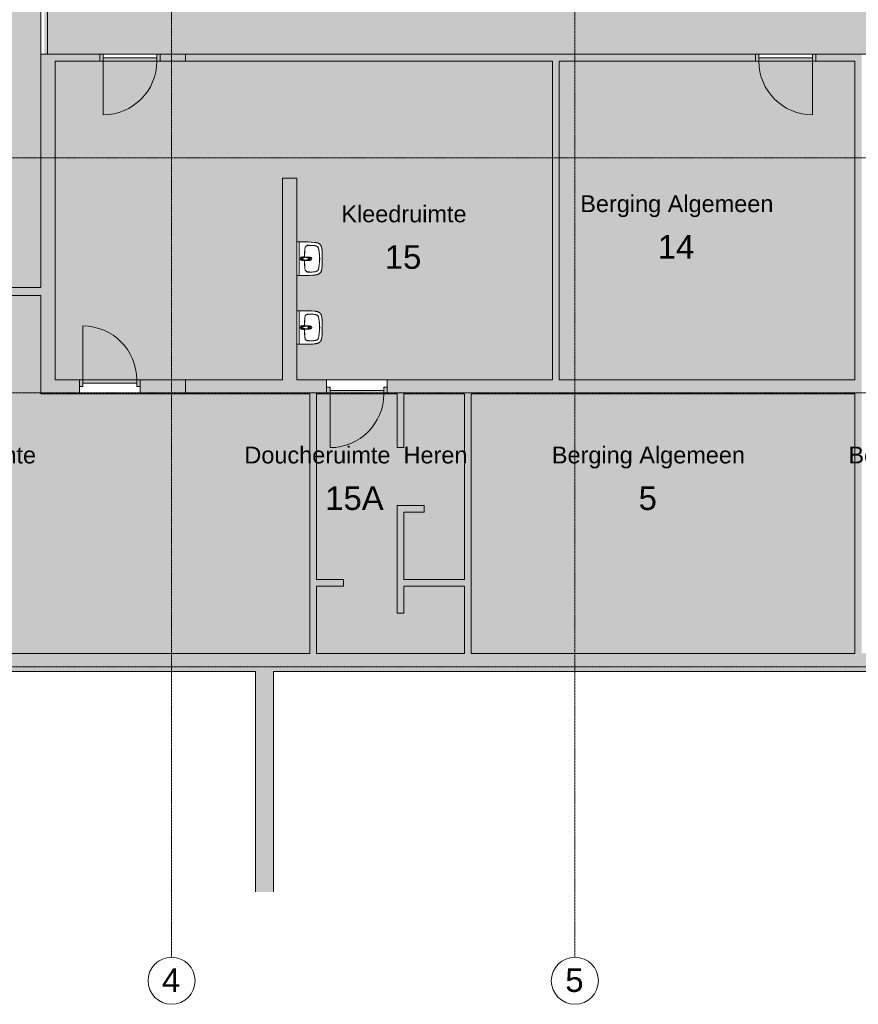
# Model space of a CAD drawing. Header units: millimetres. Extents: x 1158 to 166195, y -7952 to 113498.
# Tile 3 of 50: x 56688 to 69164, y 39042 to 53686. Entities that reach past the tile are written whole.
import ezdxf

# ---------------------------------------------------------------- set-up
doc = ezdxf.new("R2010")
doc.units = ezdxf.units.MM
doc.linetypes.add('ARC Grid Line', pattern=[22.225, 12.7, -3.175, 3.175, -3.175])
for name, color, linetype, lineweight in [('A--A2__Ruwbouw', 8, 'Continuous', 9), ('A--AR9__AlgVoorz', 1, 'Continuous', 9), ('A--L$01A__Algemeen', 7, 'Continuous', 9), ('A--L$07A__Stramien', 1, 'Continuous', 13), ('A--L21__Buitenwanden', 3, 'Continuous', 9), ('A--L22__Binnenwanden', 2, 'Continuous', 9), ('A--L3__Afbouw', 2, 'Continuous', 9), ('A--L74__VasteSanitaireVoorz', 1, 'Continuous', 9), ('A--LD30__DetailPenMiddel', 3, 'Continuous', 9), ('A--LR9__AlgVoorz', 7, 'Continuous', 9), ('A--T$07A__Stramien', 1, 'Continuous', 13), ('A--TR9__AlgVoorz', 1, 'Continuous', 13)]:
    doc.layers.add(name, color=color, linetype=linetype, lineweight=lineweight)
doc.styles.add('Arial', font='arial.ttf', dxfattribs={"height": 350})
doc.styles.add('Arial_1', font='arial.ttf', dxfattribs={"height": 250})

# ---------------------------------------------------------------- blocks, each defined once
blk = doc.blocks.new('32_DO_WB_vo deur enkel2 - vo 2-2241147-DO-Begane grond - Nieuwe situatie muren 7')
at = {"layer": 'A--L3__Afbouw'}
h = blk.add_hatch(color=9, dxfattribs=at)
h.paths.add_polyline_path([(-330, 50), (-330, -50), (-280, -50), (-280, 50)])
h.paths.add_polyline_path([(520, 50), (520, -50), (570, -50), (570, 50)])
blk.add_hatch(color=9, dxfattribs=at).paths.add_polyline_path([(-96, 50), (-280, 50), (-280, 0), (520, 0), (520, 50)])
at = {"layer": 'A--L$01A__Algemeen'}
blk.add_line((520, 50), (520, 850), dxfattribs=at)
blk.add_arc((520, 50), 800, 90, 180, dxfattribs=at)
at = {"layer": 'A--L3__Afbouw'}
for p, q in [((-280, 50), (-330, 50)), ((-330, 50), (-330, -50)), ((520, 50), (-280, 50)), ((-280, 50), (-280, 0)), ((-280, -50), (-280, 50)), ((520, 0), (520, 50)), ((570, 50), (520, 50)), ((520, 50), (520, -50)), ((570, -50), (570, 50)), ((-330, -50), (-280, -50)), ((-280, 0), (520, 0)), ((520, -50), (570, -50))]:
    blk.add_line(p, q, dxfattribs=at)
blk = doc.blocks.new('32_DO_WB_vo deur enkel1 - vo 2-2338839-DO-Begane grond - Nieuwe situatie muren 7')
at = {"layer": 'A--L3__Afbouw'}
h = blk.add_hatch(color=9, dxfattribs=at)
h.paths.add_polyline_path([(-330, -5), (-330, -105), (-280, -105), (-280, -5)])
h.paths.add_polyline_path([(520, -5), (520, -105), (570, -105), (570, -5)])
blk.add_hatch(color=9, dxfattribs=at).paths.add_polyline_path([(520, -55), (-280, -55), (-280, -105), (520, -105)])
at = {"layer": 'A--L$01A__Algemeen'}
blk.add_line((520, -105), (520, -905), dxfattribs=at)
blk.add_arc((520, -105), 800, 180, 270, dxfattribs=at)
at = {"layer": 'A--L3__Afbouw'}
for p, q in [((-330, -105), (-330, -5)), ((-330, -5), (-280, -5)), ((-280, -105), (-330, -105)), ((-280, -5), (-280, -105)), ((-280, -55), (520, -55)), ((-280, -105), (-280, -55)), ((520, -105), (-280, -105)), ((520, -105), (520, -5)), ((520, -5), (570, -5)), ((520, -55), (520, -105)), ((570, -105), (520, -105)), ((570, -5), (570, -105))]:
    blk.add_line(p, q, dxfattribs=at)
blk = doc.blocks.new('74_PF_wastafel 50x38_sphinx300_un - 74_PF_wastafel 50x38_sphinx300_un-V16-DO-Begane grond - Nieuwe situatie muren 7')
at = {"layer": 'A--L74__VasteSanitaireVoorz'}
for p, q in [((243, 0), (247, 0)), ((247, 0), (250, 0)), ((-250, 0), (-250, -37)), ((-242, 0), (-250, 0)), ((-250, 0), (-247, 0)), ((-250, -37), (-250, -129)), ((-250, -37), (-241, -37)), ((-250, -37), (-242, -37)), ((-247, 0), (-243, 0)), ((242, 0), (-242, 0)), ((-242, -37), (242, -37)), ((-124, -117), (-21, -116)), ((22, -115), (124, -117)), ((250, 0), (242, 0)), ((242, -37), (250, -37)), ((250, -37), (250, 0)), ((250, -129), (250, -37))]:
    blk.add_line(p, q, dxfattribs=at)
at = {"layer": 'A--L74__VasteSanitaireVoorz', "lineweight": 25}
for p, q in [((-21, -100), (-24, -78)), ((-23, -99), (-23, -107)), ((-23, -99), (-22, -106)), ((-20, -99), (-23, -99)), ((-22, -115), (-16, -173)), ((-21, -113), (-21, -100)), ((-21, -101), (-21, -113)), ((-20, -126), (-20, -184)), ((16, -173), (22, -115)), ((23, -99), (20, -99)), ((20, -184), (20, -127)), ((24, -78), (21, -100)), ((21, -100), (21, -115)), ((21, -115), (21, -101)), ((23, -107), (23, -99)), ((-15, -173), (0, -173)), ((-15, -173), (15, -173)), ((0, -173), (15, -173))]:
    blk.add_line(p, q, dxfattribs=at)
at = {"layer": 'A--L74__VasteSanitaireVoorz', "flags": 128}
for points in [[(-250, -129), (-249, -183), (-246, -236), (-243, -269)], [(-193, -153), (-193, -152), (-192, -150), (-192, -149), (-191, -147), (-191, -146), (-190, -144), (-189, -143), (-189, -141), (-188, -140), (-187, -139), (-186, -137), (-185, -136), (-184, -135), (-183, -134), (-182, -132), (-181, -131), (-180, -130), (-178, -129), (-177, -128)], [(-167, -124), (-160, -122), (-152, -120), (-145, -119), (-137, -118), (-130, -117), (-124, -117)], [(124, -117), (132, -118), (139, -118), (147, -119), (154, -121), (162, -122), (167, -124)], [(177, -128), (178, -129), (180, -130), (181, -131), (182, -133), (183, -134), (184, -135), (185, -136), (186, -137), (187, -139), (188, -140), (189, -141), (189, -143), (190, -144), (191, -146), (191, -147), (192, -149), (192, -150), (193, -152), (193, -153)], [(250, -37), (250, -37), (249, -37), (247, -37), (245, -37), (243, -37), (241, -37)], [(243, -269), (247, -216), (250, -162), (250, -129)], [(-243, -269), (-242, -276), (-241, -283), (-239, -290), (-238, -296), (-236, -303), (-233, -309), (-231, -316), (-228, -322), (-226, -328)], [(-197, -242), (-198, -221), (-198, -200), (-197, -187)], [(-197, -187), (-196, -177), (-195, -168), (-194, -158), (-193, -153)], [(-191, -282), (-193, -273), (-195, -264), (-196, -255), (-197, -245), (-197, -242)], [(-157, -321), (-159, -320), (-161, -319), (-163, -318), (-165, -317), (-167, -316), (-169, -315), (-170, -314), (-172, -313), (-174, -311), (-175, -310), (-177, -308), (-178, -307), (-180, -305), (-181, -304), (-182, -302), (-184, -300), (-185, -299), (-186, -297), (-187, -295), (-188, -293), (-189, -291), (-189, -289), (-190, -287), (-191, -285), (-191, -283), (-191, -282)], [(191, -282), (191, -285), (190, -287), (190, -289), (189, -291), (188, -292), (187, -294), (186, -296), (185, -298), (184, -300), (183, -302), (182, -303), (180, -305), (179, -306), (177, -308), (176, -309), (174, -311), (173, -312), (171, -313), (169, -315), (167, -316), (166, -317), (164, -318), (162, -319), (160, -320), (158, -320), (157, -321)], [(197, -242), (196, -251), (195, -261), (194, -270), (192, -279), (191, -282)], [(193, -153), (195, -163), (196, -173), (197, -182), (197, -187)], [(197, -187), (198, -208), (198, -229), (197, -242)], [(226, -328), (229, -322), (231, -315), (234, -309), (236, -302), (238, -296), (239, -289), (241, -282), (242, -275), (243, -269)], [(-226, -328), (-224, -330), (-223, -333), (-221, -335), (-220, -337), (-218, -339), (-217, -342), (-215, -344), (-213, -346), (-211, -348), (-209, -349), (-207, -351)], [(-207, -351), (-204, -353), (-201, -355), (-199, -357), (-196, -359), (-193, -360), (-190, -362), (-186, -363), (-183, -364), (-180, -365), (-177, -366), (-174, -367), (-172, -368)], [(-172, -368), (-155, -371), (-137, -374), (-119, -376), (-101, -377), (-90, -378)], [(-107, -331), (-115, -330), (-124, -329), (-132, -328), (-140, -326), (-148, -323), (-156, -321), (-157, -321)], [(107, -331), (58, -335), (9, -336), (-40, -335), (-89, -333), (-107, -331)], [(-90, -378), (33, -379), (90, -378)], [(90, -378), (108, -377), (126, -375), (143, -373), (161, -370), (172, -368)], [(157, -321), (149, -323), (141, -325), (133, -327), (124, -329), (116, -330), (108, -331), (107, -331)], [(172, -368), (175, -367), (179, -366), (182, -365), (185, -364), (188, -362), (191, -361), (194, -359), (197, -358), (200, -356), (203, -354), (206, -352), (207, -351)], [(207, -351), (209, -349), (211, -347), (213, -346), (215, -344), (217, -341), (218, -339), (220, -337), (222, -335), (223, -332), (224, -330), (226, -328)]]:
    blk.add_lwpolyline(points, dxfattribs=at)
at = {"layer": 'A--L74__VasteSanitaireVoorz', "lineweight": 25, "flags": 128}
for points in [[(-22, -115), (-19, -144), (-15, -173)], [(-20, -104), (-19, -105), (-19, -105), (-19, -106)], [(15, -173), (19, -144), (22, -115)], [(17, -113), (22, -106), (23, -99)], [(18, -108), (18, -107), (18, -106), (19, -106), (19, -105), (19, -104), (20, -104)], [(-16, -173), (-16, -174), (-15, -175), (-15, -175), (-15, -176), (-15, -177), (-15, -177), (-15, -178), (-15, -178), (-15, -179), (-14, -179), (-14, -180), (-14, -181), (-13, -181), (-13, -182), (-13, -182), (-12, -183), (-12, -183), (-12, -184), (-11, -184), (-11, -185), (-10, -185), (-10, -185), (-9, -186), (-9, -186), (-8, -187), (-8, -187), (-7, -187), (-7, -187), (-6, -188), (-6, -188), (-5, -188), (-4, -188), (-4, -188), (-3, -189), (-3, -189), (-2, -189), (-1, -189), (-1, -189), (0, -189), (0, -189), (1, -189), (2, -189), (2, -189), (3, -189), (4, -189), (4, -188), (5, -188), (5, -188), (6, -188), (6, -188), (7, -187), (8, -187), (8, -187), (9, -186), (9, -186), (10, -186), (10, -185), (11, -185), (11, -184), (11, -184), (12, -183), (12, -183), (13, -182), (13, -182), (13, -181), (14, -181), (14, -180), (14, -180), (14, -179), (15, -179), (15, -178), (15, -177), (15, -177), (15, -176), (15, -176), (15, -175), (16, -174), (16, -174), (16, -173)]]:
    blk.add_lwpolyline(points, dxfattribs=at)
at = {"layer": 'A--L74__VasteSanitaireVoorz'}
for centre, radius, start, end in [((-154, -161), 39.8, 125.6177, 169.0021), ((-159, -154), 31.2, 105.2254, 125.6177), ((-118, -306), 189, 92.0128, 105.2254), ((0, -3650), 3535, 90.3412, 92.0128), ((0, -75), 17.5, 0, 180), ((0, -75), 17.5, 180, 240), ((0, -75), 17.5, 75, 105), ((0, -75), 17.5, 285, 0), ((0, -75), 17.5, 285, 300), ((0, -3650), 3535, 87.9872, 89.6485), ((118, -306), 189, 74.7746, 87.9872), ((159, -154), 31.2, 54.3823, 74.7746), ((154, -161), 39.8, 10.9979, 54.3823), ((1091, -129), 1291, 180.891, 183), ((327, -215), 525, 176.9979, 183.0021), ((47, -200), 245, 169.0021, 176.9979), ((37, -230), 234, 183.0021, 192.9979), ((-140, -271), 52.8, 192.9979, 251.0021), ((-71, -251), 123, 198.2459, 206.4169), ((0, -200), 23, 150, 180), ((0, -200), 23, 180, 0), ((0, -200), 23, 360, 30), ((140, -271), 52.8, 288.9979, 347.0021), ((71, -251), 123, 333.5831, 341.7541), ((-37, -230), 234, 347.0021, 356.9979), ((-47, -200), 245, 3.0021, 10.9979), ((-327, -215), 525, 356.9979, 3.0021), ((-1091, -129), 1291, 357, 359.109), ((-164, -297), 18.9, 206.4169, 231.4261), ((-88, -121), 211, 251.0021, 264.9979), ((0, 889), 1225, 264.9979, 275.0021), ((0, 2695), 3038, 269.7219, 270.2781), ((88, -121), 211, 275.0021, 288.9979), ((164, -297), 18.9, 308.5739, 333.5831)]:
    blk.add_arc(centre, radius, start, end, dxfattribs=at)
at = {"layer": 'A--L74__VasteSanitaireVoorz', "lineweight": 25}
for start, end in [(0, 180), (180, 243.6372), (288, 0)]:
    blk.add_arc((0, -75), 24, start, end, dxfattribs=at)
for centre, major_axis, ratio, start_param, end_param in [((0, -98), (20.5, 0), 0.967332, 1.570796, 3.665191), ((0, -100), (20.1, 0), 0.870402, 1.570796, 3.08442), ((0, -99), (20, 0), 0.97026, 3.144451, 3.592433), ((0, -98), (20.5, 0), 0.967332, 5.759587, 7.853982), ((0, -100), (20.1, 0), 0.870402, 0.057173, 1.570796), ((0, -99), (20, 0), 0.97026, 5.832345, 6.280327), ((0, -184), (19.7, 0), 0.967332, 3.141593, 6.283185), ((0, -187), (11.5, 0), 0.973197, 4.45059, 4.974188)]:
    blk.add_ellipse(centre, major_axis=major_axis, ratio=ratio, start_param=start_param, end_param=end_param, dxfattribs=at)
for points, knots in [([(23, -99), (23, -96), (22, -91), (19, -87), (17, -85), (15, -83), (13, -82), (10, -80), (6, -79), (2, -79), (-2, -79), (-4, -79), (-8, -80), (-12, -81), (-15, -83), (-18, -86), (-20, -88), (-22, -92), (-23, -95), (-23, -97), (-23, -99)], [-1, -1, -1, -1, -0.861111, -0.791667, -0.756944, -0.722222, -0.6875, -0.652778, -0.583333, -0.513889, -0.479167, -0.444444, -0.388889, -0.333333, -0.277778, -0.222222, -0.166667, -0.111111, -0.055556, 0, 0, 0, 0]), ([(-23, -107), (-23, -104), (-22, -99), (-19, -94), (-17, -92), (-15, -90), (-13, -88), (-10, -87), (-6, -85), (-2, -85), (2, -85), (4, -85), (8, -86), (12, -88), (15, -90), (18, -93), (20, -96), (22, -100), (23, -103), (23, -106), (23, -107)], [-1, -1, -1, -1, -0.861111, -0.791667, -0.756944, -0.722222, -0.6875, -0.652778, -0.583333, -0.513889, -0.479167, -0.444444, -0.388889, -0.333333, -0.277778, -0.222222, -0.166667, -0.111111, -0.055556, 0, 0, 0, 0]), ([(-21, -97), (-21, -94), (-20, -90), (-17, -86), (-15, -83), (-13, -82), (-12, -81), (-9, -79), (-5, -78), (-2, -77), (1, -77), (4, -78), (7, -79), (10, -80), (14, -82), (16, -84), (18, -87), (20, -90), (21, -94), (21, -96), (21, -97)], [-1, -1, -1, -1, -0.861111, -0.791667, -0.756944, -0.722222, -0.6875, -0.652778, -0.583333, -0.513889, -0.479167, -0.444444, -0.388889, -0.333333, -0.277778, -0.222222, -0.166667, -0.111111, -0.055556, 0, 0, 0, 0]), ([(-19, -103), (-19, -103), (-19, -103), (-19, -102), (-20, -102), (-20, -101), (-20, -101), (-21, -100), (-21, -100), (-21, -99)], [0.7142857, 0.7142857, 0.7142857, 0.7142857, 0.75, 0.7857143, 0.8214286, 0.8571429, 0.8928571, 0.9285714, 1, 1, 1, 1]), ([(21, -99), (21, -100), (21, -100), (20, -101), (20, -101), (20, -102), (19, -102), (19, -103), (19, -103), (18, -103), (18, -104), (17, -105), (17, -105), (16, -106)], [0, 0, 0, 0, 0.0714286, 0.1071429, 0.1428571, 0.1785714, 0.2142857, 0.25, 0.2678571, 0.2857143, 0.3214286, 0.3571429, 0.4285714, 0.4285714, 0.4285714, 0.4285714]), ([(15, -173), (15, -176), (15, -179), (13, -182), (11, -184), (10, -185), (9, -186), (7, -187), (4, -188), (1, -189), (-2, -189), (-5, -188), (-8, -187), (-10, -185), (-12, -183), (-13, -181), (-14, -179), (-15, -176), (-15, -174), (-15, -173)], [-1, -1, -1, -1, -0.861111, -0.791667, -0.756944, -0.722222, -0.6875, -0.652778, -0.583333, -0.513889, -0.444444, -0.388889, -0.333333, -0.277778, -0.222222, -0.166667, -0.111111, -0.055556, 0, 0, 0, 0])]:
    blk.add_open_spline(points, degree=3, knots=knots, dxfattribs=at)
for points in [[(-22, -115), (-22, -114), (-23, -111), (-23, -109), (-23, -107)], [(-21, -101), (-21, -101), (-21, -99), (-21, -98), (-21, -97)], [(-21, -99), (-21, -99), (-21, -99), (-21, -100), (-21, -101)], [(21, -97), (21, -98), (21, -99), (21, -101), (21, -101)], [(21, -101), (21, -100), (21, -99), (21, -99), (21, -99)], [(23, -107), (23, -109), (23, -111), (22, -114), (22, -115)]]:
    blk.add_open_spline(points, degree=3, dxfattribs=at)
at = {"layer": 'A--L74__VasteSanitaireVoorz'}
for points in [[(76, -116), (76, -116), (76, -116), (74, -116), (71, -116), (67, -116), (63, -116), (59, -116), (56, -115), (54, -115), (54, -115), (54, -115)], [(54, -115), (54, -115), (54, -115), (56, -115), (59, -116), (63, -116), (67, -116), (71, -116), (74, -116), (76, -116), (76, -116), (76, -116)]]:
    blk.add_open_spline(points, degree=3, dxfattribs=at)
blk = doc.blocks.new('74_PF_wastafel 50x38_sphinx300_un - 74_PF_wastafel 50x38_sphinx300_un-V38-DO-Begane grond - Nieuwe situatie muren 7')
at = {"layer": 'A--L74__VasteSanitaireVoorz'}
for p, q in [((243, 0), (247, 0)), ((247, 0), (250, 0)), ((-250, 0), (-250, -37)), ((-242, 0), (-250, 0)), ((-250, 0), (-247, 0)), ((-250, -37), (-250, -129)), ((-250, -37), (-241, -37)), ((-250, -37), (-242, -37)), ((-247, 0), (-243, 0)), ((242, 0), (-242, 0)), ((-242, -37), (242, -37)), ((-124, -117), (-21, -116)), ((22, -115), (124, -117)), ((250, 0), (242, 0)), ((242, -37), (250, -37)), ((250, -37), (250, 0)), ((250, -129), (250, -37))]:
    blk.add_line(p, q, dxfattribs=at)
at = {"layer": 'A--L74__VasteSanitaireVoorz', "lineweight": 25}
for p, q in [((-21, -100), (-24, -78)), ((-23, -99), (-23, -107)), ((-23, -99), (-22, -106)), ((-20, -99), (-23, -99)), ((-22, -115), (-16, -173)), ((-21, -113), (-21, -100)), ((-21, -101), (-21, -113)), ((-20, -126), (-20, -184)), ((16, -173), (22, -115)), ((23, -99), (20, -99)), ((20, -184), (20, -127)), ((24, -78), (21, -100)), ((21, -100), (21, -115)), ((21, -115), (21, -101)), ((23, -107), (23, -99)), ((-15, -173), (0, -173)), ((-15, -173), (15, -173)), ((0, -173), (15, -173))]:
    blk.add_line(p, q, dxfattribs=at)
at = {"layer": 'A--L74__VasteSanitaireVoorz', "flags": 128}
for points in [[(-250, -129), (-249, -183), (-246, -236), (-243, -269)], [(-193, -153), (-193, -152), (-192, -150), (-192, -149), (-191, -147), (-191, -146), (-190, -144), (-189, -143), (-189, -141), (-188, -140), (-187, -139), (-186, -137), (-185, -136), (-184, -135), (-183, -134), (-182, -132), (-181, -131), (-180, -130), (-178, -129), (-177, -128)], [(-167, -124), (-160, -122), (-152, -120), (-145, -119), (-137, -118), (-130, -117), (-124, -117)], [(124, -117), (132, -118), (139, -118), (147, -119), (154, -121), (162, -122), (167, -124)], [(177, -128), (178, -129), (180, -130), (181, -131), (182, -133), (183, -134), (184, -135), (185, -136), (186, -137), (187, -139), (188, -140), (189, -141), (189, -143), (190, -144), (191, -146), (191, -147), (192, -149), (192, -150), (193, -152), (193, -153)], [(250, -37), (250, -37), (249, -37), (247, -37), (245, -37), (243, -37), (241, -37)], [(243, -269), (247, -216), (250, -162), (250, -129)], [(-243, -269), (-242, -276), (-241, -283), (-239, -290), (-238, -296), (-236, -303), (-233, -309), (-231, -316), (-228, -322), (-226, -328)], [(-197, -242), (-198, -221), (-198, -200), (-197, -187)], [(-197, -187), (-196, -177), (-195, -168), (-194, -158), (-193, -153)], [(-191, -282), (-193, -273), (-195, -264), (-196, -255), (-197, -245), (-197, -242)], [(-157, -321), (-159, -320), (-161, -319), (-163, -318), (-165, -317), (-167, -316), (-169, -315), (-170, -314), (-172, -313), (-174, -311), (-175, -310), (-177, -308), (-178, -307), (-180, -305), (-181, -304), (-182, -302), (-184, -300), (-185, -299), (-186, -297), (-187, -295), (-188, -293), (-189, -291), (-189, -289), (-190, -287), (-191, -285), (-191, -283), (-191, -282)], [(191, -282), (191, -285), (190, -287), (190, -289), (189, -291), (188, -292), (187, -294), (186, -296), (185, -298), (184, -300), (183, -302), (182, -303), (180, -305), (179, -306), (177, -308), (176, -309), (174, -311), (173, -312), (171, -313), (169, -315), (167, -316), (166, -317), (164, -318), (162, -319), (160, -320), (158, -320), (157, -321)], [(197, -242), (196, -251), (195, -261), (194, -270), (192, -279), (191, -282)], [(193, -153), (195, -163), (196, -173), (197, -182), (197, -187)], [(197, -187), (198, -208), (198, -229), (197, -242)], [(226, -328), (229, -322), (231, -315), (234, -309), (236, -302), (238, -296), (239, -289), (241, -282), (242, -275), (243, -269)], [(-226, -328), (-224, -330), (-223, -333), (-221, -335), (-220, -337), (-218, -339), (-217, -342), (-215, -344), (-213, -346), (-211, -348), (-209, -349), (-207, -351)], [(-207, -351), (-204, -353), (-201, -355), (-199, -357), (-196, -359), (-193, -360), (-190, -362), (-186, -363), (-183, -364), (-180, -365), (-177, -366), (-174, -367), (-172, -368)], [(-172, -368), (-155, -371), (-137, -374), (-119, -376), (-101, -377), (-90, -378)], [(-107, -331), (-115, -330), (-124, -329), (-132, -328), (-140, -326), (-148, -323), (-156, -321), (-157, -321)], [(107, -331), (58, -335), (9, -336), (-40, -335), (-89, -333), (-107, -331)], [(-90, -378), (33, -379), (90, -378)], [(90, -378), (108, -377), (126, -375), (143, -373), (161, -370), (172, -368)], [(157, -321), (149, -323), (141, -325), (133, -327), (124, -329), (116, -330), (108, -331), (107, -331)], [(172, -368), (175, -367), (179, -366), (182, -365), (185, -364), (188, -362), (191, -361), (194, -359), (197, -358), (200, -356), (203, -354), (206, -352), (207, -351)], [(207, -351), (209, -349), (211, -347), (213, -346), (215, -344), (217, -341), (218, -339), (220, -337), (222, -335), (223, -332), (224, -330), (226, -328)]]:
    blk.add_lwpolyline(points, dxfattribs=at)
at = {"layer": 'A--L74__VasteSanitaireVoorz', "lineweight": 25, "flags": 128}
for points in [[(-22, -115), (-19, -144), (-15, -173)], [(-20, -104), (-19, -105), (-19, -105), (-19, -106)], [(15, -173), (19, -144), (22, -115)], [(17, -113), (22, -106), (23, -99)], [(18, -108), (18, -107), (18, -106), (19, -106), (19, -105), (19, -104), (20, -104)], [(-16, -173), (-16, -174), (-15, -175), (-15, -175), (-15, -176), (-15, -177), (-15, -177), (-15, -178), (-15, -178), (-15, -179), (-14, -179), (-14, -180), (-14, -181), (-13, -181), (-13, -182), (-13, -182), (-12, -183), (-12, -183), (-12, -184), (-11, -184), (-11, -185), (-10, -185), (-10, -185), (-9, -186), (-9, -186), (-8, -187), (-8, -187), (-7, -187), (-7, -187), (-6, -188), (-6, -188), (-5, -188), (-4, -188), (-4, -188), (-3, -189), (-3, -189), (-2, -189), (-1, -189), (-1, -189), (0, -189), (0, -189), (1, -189), (2, -189), (2, -189), (3, -189), (4, -189), (4, -188), (5, -188), (5, -188), (6, -188), (6, -188), (7, -187), (8, -187), (8, -187), (9, -186), (9, -186), (10, -186), (10, -185), (11, -185), (11, -184), (11, -184), (12, -183), (12, -183), (13, -182), (13, -182), (13, -181), (14, -181), (14, -180), (14, -180), (14, -179), (15, -179), (15, -178), (15, -177), (15, -177), (15, -176), (15, -176), (15, -175), (16, -174), (16, -174), (16, -173)]]:
    blk.add_lwpolyline(points, dxfattribs=at)
at = {"layer": 'A--L74__VasteSanitaireVoorz'}
for centre, radius, start, end in [((-154, -161), 39.8, 125.6177, 169.0021), ((-159, -154), 31.2, 105.2254, 125.6177), ((-118, -306), 189, 92.0128, 105.2254), ((0, -3650), 3535, 90.3412, 92.0128), ((0, -75), 17.5, 0, 180), ((0, -75), 17.5, 180, 240), ((0, -75), 17.5, 75, 105), ((0, -75), 17.5, 285, 0), ((0, -75), 17.5, 285, 300), ((0, -3650), 3535, 87.9872, 89.6485), ((118, -306), 189, 74.7746, 87.9872), ((159, -154), 31.2, 54.3823, 74.7746), ((154, -161), 39.8, 10.9979, 54.3823), ((1091, -129), 1291, 180.891, 183), ((327, -215), 525, 176.9979, 183.0021), ((47, -200), 245, 169.0021, 176.9979), ((37, -230), 234, 183.0021, 192.9979), ((-140, -271), 52.8, 192.9979, 251.0021), ((-71, -251), 123, 198.2459, 206.4169), ((0, -200), 23, 150, 180), ((0, -200), 23, 180, 0), ((0, -200), 23, 360, 30), ((140, -271), 52.8, 288.9979, 347.0021), ((71, -251), 123, 333.5831, 341.7541), ((-37, -230), 234, 347.0021, 356.9979), ((-47, -200), 245, 3.0021, 10.9979), ((-327, -215), 525, 356.9979, 3.0021), ((-1091, -129), 1291, 357, 359.109), ((-164, -297), 18.9, 206.4169, 231.4261), ((-88, -121), 211, 251.0021, 264.9979), ((0, 889), 1225, 264.9979, 275.0021), ((0, 2695), 3038, 269.7219, 270.2781), ((88, -121), 211, 275.0021, 288.9979), ((164, -297), 18.9, 308.5739, 333.5831)]:
    blk.add_arc(centre, radius, start, end, dxfattribs=at)
at = {"layer": 'A--L74__VasteSanitaireVoorz', "lineweight": 25}
for start, end in [(0, 180), (180, 243.6372), (288, 0)]:
    blk.add_arc((0, -75), 24, start, end, dxfattribs=at)
for centre, major_axis, ratio, start_param, end_param in [((0, -98), (20.5, 0), 0.967332, 1.570796, 3.665191), ((0, -100), (20.1, 0), 0.870402, 1.570796, 3.08442), ((0, -99), (20, 0), 0.97026, 3.144451, 3.592433), ((0, -98), (20.5, 0), 0.967332, 5.759587, 7.853982), ((0, -100), (20.1, 0), 0.870402, 0.057173, 1.570796), ((0, -99), (20, 0), 0.97026, 5.832345, 6.280327), ((0, -184), (19.7, 0), 0.967332, 3.141593, 6.283185), ((0, -187), (11.5, 0), 0.973197, 4.45059, 4.974188)]:
    blk.add_ellipse(centre, major_axis=major_axis, ratio=ratio, start_param=start_param, end_param=end_param, dxfattribs=at)
for points, knots in [([(23, -99), (23, -96), (22, -91), (19, -87), (17, -85), (15, -83), (13, -82), (10, -80), (6, -79), (2, -79), (-2, -79), (-4, -79), (-8, -80), (-12, -81), (-15, -83), (-18, -86), (-20, -88), (-22, -92), (-23, -95), (-23, -97), (-23, -99)], [-1, -1, -1, -1, -0.861111, -0.791667, -0.756944, -0.722222, -0.6875, -0.652778, -0.583333, -0.513889, -0.479167, -0.444444, -0.388889, -0.333333, -0.277778, -0.222222, -0.166667, -0.111111, -0.055556, 0, 0, 0, 0]), ([(-23, -107), (-23, -104), (-22, -99), (-19, -94), (-17, -92), (-15, -90), (-13, -88), (-10, -87), (-6, -85), (-2, -85), (2, -85), (4, -85), (8, -86), (12, -88), (15, -90), (18, -93), (20, -96), (22, -100), (23, -103), (23, -106), (23, -107)], [-1, -1, -1, -1, -0.861111, -0.791667, -0.756944, -0.722222, -0.6875, -0.652778, -0.583333, -0.513889, -0.479167, -0.444444, -0.388889, -0.333333, -0.277778, -0.222222, -0.166667, -0.111111, -0.055556, 0, 0, 0, 0]), ([(-21, -97), (-21, -94), (-20, -90), (-17, -86), (-15, -83), (-13, -82), (-12, -81), (-9, -79), (-5, -78), (-2, -77), (1, -77), (4, -78), (7, -79), (10, -80), (14, -82), (16, -84), (18, -87), (20, -90), (21, -94), (21, -96), (21, -97)], [-1, -1, -1, -1, -0.861111, -0.791667, -0.756944, -0.722222, -0.6875, -0.652778, -0.583333, -0.513889, -0.479167, -0.444444, -0.388889, -0.333333, -0.277778, -0.222222, -0.166667, -0.111111, -0.055556, 0, 0, 0, 0]), ([(-19, -103), (-19, -103), (-19, -103), (-19, -102), (-20, -102), (-20, -101), (-20, -101), (-21, -100), (-21, -100), (-21, -99)], [0.7142857, 0.7142857, 0.7142857, 0.7142857, 0.75, 0.7857143, 0.8214286, 0.8571429, 0.8928571, 0.9285714, 1, 1, 1, 1]), ([(21, -99), (21, -100), (21, -100), (20, -101), (20, -101), (20, -102), (19, -102), (19, -103), (19, -103), (18, -103), (18, -104), (17, -105), (17, -105), (16, -106)], [0, 0, 0, 0, 0.0714286, 0.1071429, 0.1428571, 0.1785714, 0.2142857, 0.25, 0.2678571, 0.2857143, 0.3214286, 0.3571429, 0.4285714, 0.4285714, 0.4285714, 0.4285714]), ([(15, -173), (15, -176), (15, -179), (13, -182), (11, -184), (10, -185), (9, -186), (7, -187), (4, -188), (1, -189), (-2, -189), (-5, -188), (-8, -187), (-10, -185), (-12, -183), (-13, -181), (-14, -179), (-15, -176), (-15, -174), (-15, -173)], [-1, -1, -1, -1, -0.861111, -0.791667, -0.756944, -0.722222, -0.6875, -0.652778, -0.583333, -0.513889, -0.444444, -0.388889, -0.333333, -0.277778, -0.222222, -0.166667, -0.111111, -0.055556, 0, 0, 0, 0])]:
    blk.add_open_spline(points, degree=3, knots=knots, dxfattribs=at)
for points in [[(-22, -115), (-22, -114), (-23, -111), (-23, -109), (-23, -107)], [(-21, -101), (-21, -101), (-21, -99), (-21, -98), (-21, -97)], [(-21, -99), (-21, -99), (-21, -99), (-21, -100), (-21, -101)], [(21, -97), (21, -98), (21, -99), (21, -101), (21, -101)], [(21, -101), (21, -100), (21, -99), (21, -99), (21, -99)], [(23, -107), (23, -109), (23, -111), (22, -114), (22, -115)]]:
    blk.add_open_spline(points, degree=3, dxfattribs=at)
at = {"layer": 'A--L74__VasteSanitaireVoorz'}
for points in [[(76, -116), (76, -116), (76, -116), (74, -116), (71, -116), (67, -116), (63, -116), (59, -116), (56, -115), (54, -115), (54, -115), (54, -115)], [(54, -115), (54, -115), (54, -115), (56, -115), (59, -116), (63, -116), (67, -116), (71, -116), (74, -116), (76, -116), (76, -116), (76, -116)]]:
    blk.add_open_spline(points, degree=3, dxfattribs=at)
blk = doc.blocks.new('32_DO_WB_vo deur enkel2 - vo 2-2241142-DO-Begane grond - Nieuwe situatie muren 7')
at = {"layer": 'A--L3__Afbouw'}
h = blk.add_hatch(color=9, dxfattribs=at)
h.paths.add_polyline_path([(-280, -50), (-280, 50), (-330, 50), (-330, -50)])
h.paths.add_polyline_path([(520, -50), (570, -50), (570, 50), (520, 50)])
blk.add_hatch(color=9, dxfattribs=at).paths.add_polyline_path([(520, -50), (520, 0), (-280, 0), (-280, -50)])
at = {"layer": 'A--L$01A__Algemeen'}
blk.add_line((520, -50), (520, -850), dxfattribs=at)
blk.add_arc((520, -50), 800, 180, 270, dxfattribs=at)
at = {"layer": 'A--L3__Afbouw'}
for p, q in [((-330, -50), (-330, 50)), ((-330, 50), (-280, 50)), ((-280, 50), (-280, -50)), ((-280, 0), (520, 0)), ((-280, -50), (-280, 0)), ((520, -50), (520, 50)), ((520, 50), (570, 50)), ((520, 0), (520, -50)), ((570, 50), (570, -50)), ((-280, -50), (-330, -50)), ((520, -50), (-280, -50)), ((570, -50), (520, -50))]:
    blk.add_line(p, q, dxfattribs=at)
blk = doc.blocks.new('32_DO_WB_vo deur enkel1 - vo 2-1766217-DO-Begane grond - Nieuwe situatie muren 7')
at = {"layer": 'A--L3__Afbouw'}
h = blk.add_hatch(color=9, dxfattribs=at)
h.paths.add_polyline_path([(-330, 105), (-330, 5), (-280, 5), (-280, 105)])
h.paths.add_polyline_path([(520, 105), (520, 5), (570, 5), (570, 105)])
blk.add_hatch(color=9, dxfattribs=at).paths.add_polyline_path([(-280, 105), (-280, 55), (520, 55), (520, 105)])
at = {"layer": 'A--L$01A__Algemeen'}
blk.add_line((520, 105), (520, 905), dxfattribs=at)
blk.add_arc((520, 105), 800, 90, 180, dxfattribs=at)
at = {"layer": 'A--L3__Afbouw'}
for p, q in [((-280, 105), (-330, 105)), ((-330, 105), (-330, 5)), ((-330, 5), (-280, 5)), ((520, 105), (-280, 105)), ((-280, 105), (-280, 55)), ((-280, 5), (-280, 105)), ((-280, 55), (520, 55)), ((520, 55), (520, 105)), ((570, 105), (520, 105)), ((520, 105), (520, 5)), ((520, 5), (570, 5)), ((570, 5), (570, 105))]:
    blk.add_line(p, q, dxfattribs=at)
blk = doc.blocks.new('Grid - 3_5mm-18301-DO-Begane grond - Nieuwe situatie muren 7')
at = {"layer": 'A--T$07A__Stramien'}
blk.add_circle((0, 0), 3.5, dxfattribs=at)

msp = doc.modelspace()

# ---------------------------------------------------------------- hatches: boundary and pattern name
at = {"layer": 'A--A2__Ruwbouw'}
for points in [[(57214.4, 48331.4), (57214.4, 53171.4), (57004.4, 53171.4), (57004.4, 48331.4)], [(69214.4, 44261.4), (69214.4, 53171.4), (69114.4, 53171.4), (69114.4, 44261.4)], [(64715.4, 48331.4), (64715.4, 53071.4), (64615.4, 53071.4), (64615.4, 48331.4)], [(60809.4, 48331.4), (60809.4, 51331.4), (60599.4, 51331.4), (60599.4, 48331.4)], [(61004.4, 44261.4), (61104.4, 44261.4), (61104.4, 48121.4), (61004.4, 48121.4), (61004.4, 45262.6)], [(62405.4, 47321.4), (62405.4, 48121.4), (62305.4, 48121.4), (62305.4, 47321.4)], [(63404.4, 44261.4), (63404.4, 48121.4), (63304.4, 48121.4), (63304.4, 44261.4)], [(62405.4, 44861.4), (62405.4, 46461.4), (62305.4, 46461.4), (62305.4, 44861.4)], [(62680.4, 46361.4), (62704.4, 46361.4), (62704.4, 46461.4), (62405.4, 46461.4), (62405.4, 46361.4), (62605.4, 46361.4)], [(61504.4, 45261.4), (61504.4, 45361.4), (61104.4, 45361.4), (61104.4, 45261.4)], [(63101.7, 45261.4), (63304.4, 45261.4), (63304.4, 45361.4), (62405.4, 45361.4), (62405.4, 45261.4), (63004.4, 45261.4)], [(55629.7, 43991.4), (60194.4, 43991.4), (60194.4, 44261.4), (51534.4, 44261.4), (51534.4, 43991.4)], [(60194.4, 40713.5), (60464.4, 40713.5), (60464.4, 43991.4), (60194.4, 43991.4)]]:
    msp.add_hatch(color=9, dxfattribs=at).paths.add_polyline_path(points)
h = msp.add_hatch(color=9, dxfattribs=at)
h.paths.add_polyline_path([(57214.4, 53071.4), (57879.4, 53071.4), (57879.4, 53171.4), (57214.4, 53171.4)])
h.paths.add_polyline_path([(58779.4, 53071.4), (59154.4, 53071.4), (59154.4, 53171.4), (58779.4, 53171.4)])
h = msp.add_hatch(color=9, dxfattribs=at)
h.paths.add_polyline_path([(59365.7, 53071.4), (67634.4, 53071.4), (67634.4, 53171.4), (59154.4, 53171.4), (59154.4, 53071.4)])
h.paths.add_polyline_path([(68534.4, 53071.4), (69114.4, 53071.4), (69114.4, 53171.4), (68534.4, 53171.4)])
h = msp.add_hatch(color=9, dxfattribs=at)
h.paths.add_polyline_path([(57004.4, 49582.4), (57004.4, 49702.4), (55929.1, 49702.4), (55929.1, 49582.4)])
h.paths.add_polyline_path([(55029.1, 49582.4), (55029.1, 49702.4), (54571, 49702.4), (54571, 49582.4)])
h = msp.add_hatch(color=9, dxfattribs=at)
h.paths.add_polyline_path([(57214.4, 48121.4), (57579.4, 48121.4), (57579.4, 48331.4), (57004.4, 48331.4), (57004.4, 48121.4)])
h.paths.add_polyline_path([(59154.4, 48121.4), (59154.4, 48331.4), (58479.4, 48331.4), (58479.4, 48121.4)])
h = msp.add_hatch(color=9, dxfattribs=at)
h.paths.add_polyline_path([(69114.4, 48121.4), (69114.4, 48331.4), (62154.9, 48331.4), (62154.9, 48121.4), (63404.4, 48121.4)])
h.paths.add_polyline_path([(59154.4, 48121.4), (61254.9, 48121.4), (61254.9, 48331.4), (59154.4, 48331.4)])
h = msp.add_hatch(color=9, dxfattribs=at)
h.paths.add_polyline_path([(60194.4, 43991.4), (73655.4, 43991.4), (73655.4, 44261.4), (60194.4, 44261.4)])
h.paths.add_polyline_path([(77103.4, 43991.4), (77103.4, 44261.4), (75855.4, 44261.4), (75855.4, 43991.4), (76177.6, 43991.4)])
h.paths.add_polyline_path([(74855.4, 43991.4), (74955.4, 43991.4), (74955.4, 44261.4), (74555.4, 44261.4), (74555.4, 43991.4), (74755.4, 43991.4)])
at = {"layer": 'A--AR9__AlgVoorz'}
for points in [[(51804.4, 49702.4), (57004.4, 49702.4), (57004.4, 59131.4), (56994.4, 59131.4), (56994.4, 59236.4), (55004.4, 59236.4), (55004.4, 55091.4), (51804.4, 55091.4), (51804.4, 53050.8), (51834.4, 53050.8), (51834.4, 51250.8), (51804.4, 51250.8), (51804.4, 50653.2), (51834.4, 50653.2), (51834.4, 49835.5), (51804.4, 49835.5), (51804.4, 49811.6)], [(68534.4, 53171.4), (74794.4, 53171.4), (74794.4, 55116.4), (57054.4, 55114.4), (57054.4, 53171.4), (68484.4, 53171.4)], [(69114.4, 48331.4), (69114.4, 53071.4), (64715.4, 53071.4), (64715.4, 48331.4)], [(60464.4, 44261.4), (61004.4, 44261.4), (61004.4, 48121.4), (57004.4, 48121.4), (57004.4, 49582.4), (54719.4, 49582.4), (54719.4, 44261.4), (60292.4, 44261.4)], [(62305.4, 44261.4), (63304.4, 44261.4), (63304.4, 45261.4), (62405.4, 45261.4), (62405.4, 44861.4), (62305.4, 44861.4), (62305.4, 46461.4), (62704.4, 46457.4), (62704.4, 46361.4), (62405.4, 46361.4), (62405.4, 45361.4), (63304.4, 45361.4), (63304.4, 48121.4), (62405.4, 48121.4), (62405.4, 47321.4), (62305.4, 47321.4), (62305.4, 48121.4), (61104.4, 48121.4), (61104.4, 45361.4), (61504.4, 45361.4), (61504.4, 45261.4), (61104.4, 45261.4), (61104.4, 44261.4), (61316.4, 44261.4)], [(63404.4, 44261.4), (69114.4, 44267.5), (69114.4, 48121.4), (63404.4, 48121.4), (63404.4, 44601)]]:
    msp.add_hatch(color=7, dxfattribs=at).paths.add_polyline_path(points)
h = msp.add_hatch(color=7, dxfattribs=at)
h.paths.add_polyline_path([(64615.4, 48331.4), (64615.4, 53071.4), (57214.4, 53071.4), (57214.4, 48331.4), (60599.4, 48331.4), (60599.4, 51331.4), (60809.4, 51331.4), (60809.4, 48331.4), (63404.4, 48331.4)])
h.paths.add_polyline_path([(61033.1, 48865.2), (61053.8, 48871.6), (61053.4, 48867.4)])
h.paths.add_polyline_path([(60848.8, 49349.4), (60867.8, 49096.1), (60874, 49096.1), (60890.9, 49091.5), (60898.8, 49103), (60900.9, 49108.4), (60908.4, 49114.9), (60881.8, 49125.3), (60868.8, 49120.8), (60854, 49289.9)])
h.paths.add_polyline_path([(60811.4, 48866.4), (60811.4, 49350.4), (61074.8, 49342.5), (61122.3, 49331), (61155.4, 49309.7), (61170.2, 49278.6), (61180.1, 49198.2), (61176.4, 48974.6), (61157.9, 48911.3), (61138.8, 48893.2), (61108.1, 48880.3), (61017.3, 48869.8), (60921.1, 48867.4), (60848.8, 48866.4)])
h.paths.add_polyline_path([(61025.9, 48903.1), (61103.5, 48912.6), (61122.3, 48923.6), (61141.4, 48957.4), (61150.9, 49018.7), (61150.9, 49198.2), (61146, 49242.9), (61125.2, 49290), (61103.5, 49304.3), (61074.8, 49311.1), (60998, 49313.1), (60945.4, 49301), (60930.2, 49284), (60922, 49242.9), (60919.2, 49128.1), (60928.6, 49232.6), (60940.4, 49280.2), (60964.6, 49301.5), (61025.9, 49306.3), (61093.9, 49299.9), (61123.4, 49281.2), (61138.8, 49240.8), (61142.6, 49215.2), (61146.3, 49086.2), (61134, 48958.6), (61118.8, 48932.7), (61073.8, 48913.2), (60998.4, 48911.3), (60964.6, 48915.4), (60933.7, 48947.7), (60928.4, 48995.8), (60933.9, 48926.7), (60955.6, 48910.6), (61000.2, 48903.7), (61017.3, 48903.3)])
h.paths.add_polyline_path([(61011.4, 49085.4), (61027.6, 49092.2), (61034.4, 49108.4), (61027.6, 49124.7), (61011.4, 49131.4), (61005.4, 49123.7), (61008.5, 49122.4), (61005.4, 49093.1), (61005.4, 49086.2)])
h.paths.add_polyline_path([(61033.1, 49888.2), (61053.8, 49894.6), (61053.4, 49890.4)])
h.paths.add_polyline_path([(60848.8, 50372.4), (60865.9, 50095.9), (60874, 50119.1), (60890.9, 50114.5), (60898.8, 50126), (60900.9, 50131.4), (60908.4, 50137.9), (60881.8, 50148.3), (60868.8, 50143.8), (60854, 50312.9)])
h.paths.add_polyline_path([(60848.8, 49889.4), (60811.4, 49889.4), (60811.4, 50373.4), (61074.8, 50365.5), (61122.3, 50354), (61155.4, 50332.7), (61170.2, 50301.6), (61180.1, 50221.2), (61176.4, 49997.6), (61164.6, 49944.9), (61138.8, 49916.2), (61108.1, 49903.3), (61017.3, 49892.8), (60921.1, 49890.4), (60848.8, 49890.4)])
h.paths.add_polyline_path([(61025.9, 49926.1), (61103.5, 49935.6), (61122.3, 49946.6), (61141.4, 49980.4), (61150.9, 50041.7), (61150.9, 50221.2), (61142.6, 50278), (61125.2, 50313), (61103.5, 50327.3), (61074.8, 50334.1), (60998, 50336.1), (60945.4, 50324), (60930.2, 50307), (60923.2, 50278.4), (60919.2, 50151.1), (60928.6, 50255.6), (60940.4, 50303.2), (60964.6, 50324.5), (61025.9, 50329.3), (61093.9, 50322.9), (61123.4, 50304.2), (61138.8, 50263.8), (61142.6, 50238.2), (61145, 50077.4), (61138.8, 49999.1), (61118.8, 49955.7), (61073.8, 49936.2), (60995.1, 49934.6), (60964.6, 49938.4), (60933.7, 49970.7), (60928.6, 50007.3), (60933.9, 49949.7), (60955.6, 49933.6), (61000.2, 49926.7), (61017.3, 49926.3)])
h.paths.add_polyline_path([(61011.4, 50108.4), (61027.6, 50115.2), (61034.4, 50131.4), (61027.6, 50147.7), (61011.4, 50154.4), (61005.4, 50146.7), (61008.5, 50145.4), (61005.4, 50116.1), (61005.4, 50109.2)])

# ---------------------------------------------------------------- linework, layer by layer
at = {"layer": 'A--L$07A__Stramien', "linetype": 'ARC Grid Line'}
for p, q in [((58947.4, 95686.5), (58947.4, 39742)), ((64947.4, 95686.5), (64947.4, 39742)), ((86953.1, 51632.9), (41797, 51632.9)), ((86953.1, 48135.4), (41797, 48135.4)), ((86953.1, 44060.4), (41797, 44060.4))]:
    msp.add_line(p, q, dxfattribs=at)
at = {"layer": 'A--L21__Buitenwanden', "lineweight": 15}
for p, q in [((60194.4, 44261.4), (51804.4, 44261.4)), ((51534.4, 43991.4), (60194.4, 43991.4)), ((60194.4, 43991.4), (60194.4, 40713.5)), ((60464.4, 40713.5), (60464.4, 43991.4))]:
    msp.add_line(p, q, dxfattribs=at)
at = {"layer": 'A--L22__Binnenwanden', "lineweight": 15}
for p, q in [((57004.4, 53171.4), (57004.4, 49702.4)), ((57879.4, 53171.4), (57004.4, 53171.4)), ((57879.4, 53071.4), (57879.4, 53171.4)), ((58779.4, 53171.4), (58779.4, 53071.4)), ((67634.4, 53171.4), (58779.4, 53171.4)), ((59154.4, 53071.4), (59154.4, 53171.4)), ((67634.4, 53071.4), (67634.4, 53171.4)), ((70083.4, 53171.4), (68534.4, 53171.4)), ((68534.4, 53171.4), (68534.4, 53071.4)), ((57214.4, 48331.4), (57214.4, 53071.4)), ((57214.4, 53071.4), (57879.4, 53071.4)), ((58779.4, 53071.4), (64615.4, 53071.4)), ((64615.4, 53071.4), (64615.4, 48331.4)), ((64715.4, 48331.4), (64715.4, 53071.4)), ((64715.4, 53071.4), (67634.4, 53071.4)), ((68534.4, 53071.4), (69114.4, 53071.4)), ((69114.4, 53071.4), (69114.4, 48331.4)), ((60809.4, 51331.4), (60599.4, 51331.4)), ((60599.4, 51331.4), (60599.4, 48331.4)), ((60809.4, 48331.4), (60809.4, 51331.4)), ((57004.4, 49702.4), (55929.1, 49702.4)), ((55929.1, 49582.4), (57004.4, 49582.4)), ((57004.4, 49582.4), (57004.4, 48121.4)), ((57579.4, 48331.4), (57214.4, 48331.4)), ((57579.4, 48121.4), (57579.4, 48331.4)), ((58479.4, 48331.4), (58479.4, 48121.4)), ((60599.4, 48331.4), (58479.4, 48331.4)), ((59154.4, 48121.4), (59154.4, 48331.4)), ((61254.9, 48331.4), (60809.4, 48331.4)), ((61254.9, 48121.4), (61254.9, 48331.4)), ((64615.4, 48331.4), (62154.9, 48331.4)), ((62154.9, 48331.4), (62154.9, 48121.4)), ((69114.4, 48331.4), (64715.4, 48331.4)), ((57004.4, 48121.4), (57579.4, 48121.4)), ((58479.4, 48121.4), (61004.4, 48121.4)), ((61004.4, 48121.4), (61004.4, 44261.4)), ((61104.4, 45361.4), (61104.4, 48121.4)), ((61104.4, 48121.4), (61254.9, 48121.4)), ((62154.9, 48121.4), (62305.4, 48121.4)), ((62305.4, 48121.4), (62305.4, 47321.4)), ((62405.4, 47321.4), (62405.4, 48121.4)), ((62405.4, 48121.4), (63304.4, 48121.4)), ((63304.4, 48121.4), (63304.4, 45361.4)), ((63404.4, 44261.4), (63404.4, 48121.4)), ((63404.4, 48121.4), (69114.4, 48121.4)), ((69114.4, 48121.4), (69114.4, 44261.4)), ((62305.4, 47321.4), (62405.4, 47321.4)), ((62305.4, 46461.4), (62305.4, 44861.4)), ((62704.4, 46461.4), (62305.4, 46461.4)), ((62704.4, 46361.4), (62704.4, 46461.4)), ((62405.4, 45361.4), (62405.4, 46361.4)), ((62405.4, 46361.4), (62704.4, 46361.4)), ((61504.4, 45361.4), (61104.4, 45361.4)), ((61104.4, 44261.4), (61104.4, 45261.4)), ((61104.4, 45261.4), (61504.4, 45261.4)), ((61504.4, 45261.4), (61504.4, 45361.4)), ((63304.4, 45361.4), (62405.4, 45361.4)), ((62405.4, 45261.4), (63304.4, 45261.4)), ((62405.4, 44861.4), (62405.4, 45261.4)), ((63304.4, 45261.4), (63304.4, 44261.4)), ((62305.4, 44861.4), (62405.4, 44861.4)), ((61004.4, 44261.4), (60194.4, 44261.4)), ((63304.4, 44261.4), (61104.4, 44261.4)), ((69114.4, 44261.4), (63404.4, 44261.4)), ((60464.4, 43991.4), (73655.4, 43991.4))]:
    msp.add_line(p, q, dxfattribs=at)
at = {"layer": 'A--L22__Binnenwanden'}
for p, q in [((57929.4, 53171.4), (58729.4, 53171.4)), ((67684.4, 53171.4), (68484.4, 53171.4)), ((61254.9, 48331.4), (62154.9, 48331.4)), ((58479.4, 48121.4), (57579.4, 48121.4))]:
    msp.add_line(p, q, dxfattribs=at)
at = {"layer": 'A--LD30__DetailPenMiddel'}
msp.add_line((57004.4, 55114.4), (57004.4, 53171.4), dxfattribs=at)
at = {"layer": 'A--LR9__AlgVoorz', "flags": 128}
for points in [[(57004.4, 49702.4), (57004.4, 53121.4), (57004.4, 55219.4), (57004.4, 59131.4), (55004.4, 59131.4), (55004.4, 55091.4), (51804.4, 55091.4), (51804.4, 49702.4), (54571, 49702.4), (54719.4, 49702.4)], [(57104.4, 53171.4), (59154.4, 53171.4), (64665.4, 53171.4), (69164.4, 53171.4), (71033.4, 53171.4), (73533.4, 53171.4), (74794.4, 53171.4), (74794.4, 55116.4), (69164.4, 55116.4), (68478.4, 55116.4), (67253.4, 55116.4), (66188.4, 55116.4), (64609.4, 55116.4), (61751, 55116.4), (61749.4, 55116.4), (61654.4, 55114.4), (57104.4, 55114.4)], [(57214.4, 48331.4), (59104.4, 48331.4), (59154.4, 48331.4), (60599.4, 48331.4), (60599.4, 51331.4), (60809.4, 51331.4), (60809.4, 48331.4), (61054.4, 48331.4), (62355.4, 48331.4), (63354.4, 48331.4), (64615.4, 48331.4), (64615.4, 53071.4), (59154.4, 53071.4), (57214.4, 53071.4), (57214.4, 49642.4)], [(69114.4, 48331.4), (69114.4, 53071.4), (64715.4, 53071.4), (64715.4, 48331.4)], [(61004.4, 44261.4), (61004.4, 45311.4), (61004.4, 48121.4), (60704.4, 48121.4), (59154.4, 48121.4), (59104.4, 48121.4), (57004.4, 48121.4), (57004.4, 49582.4), (54754.4, 49582.4), (54754.4, 44261.4), (60192.8, 44261.4), (60194.4, 44261.4), (60466, 44261.4)], [(61104.4, 45261.4), (61104.4, 44261.4), (63304.4, 44261.4), (63304.4, 45261.4), (62405.4, 45261.4), (62405.4, 44861.4), (62305.4, 44861.4), (62305.4, 45311.4), (62305.4, 46461.4), (62704.4, 46461.4), (62704.4, 46361.4), (62405.4, 46361.4), (62405.4, 45361.4), (63304.4, 45361.4), (63304.4, 48121.4), (62405.4, 48121.4), (62405.4, 47321.4), (62305.4, 47321.4), (62305.4, 48121.4), (61104.4, 48121.4), (61104.4, 45361.4), (61504.4, 45361.4), (61504.4, 45261.4)], [(63404.4, 45311.4), (63404.4, 44261.4), (69114.4, 44261.4), (69114.4, 48121.4), (64665.4, 48121.4), (63404.4, 48121.4)]]:
    msp.add_lwpolyline(points, close=True, dxfattribs=at)

# ---------------------------------------------------------------- block references
at = {"layer": 'A--L3__Afbouw', "rotation": 180}
for name, p in [('32_DO_WB_vo deur enkel2 - vo 2-2241147-DO-Begane grond - Nieuwe situatie muren 7', (58449.4, 53121.4)), ('32_DO_WB_vo deur enkel1 - vo 2-2338839-DO-Begane grond - Nieuwe situatie muren 7', (58149.4, 48226.4)), ('32_DO_WB_vo deur enkel1 - vo 2-1766217-DO-Begane grond - Nieuwe situatie muren 7', (61824.9, 48226.4))]:
    msp.add_blockref(name, p, dxfattribs=at)
at = {"layer": 'A--L3__Afbouw'}
msp.add_blockref('32_DO_WB_vo deur enkel2 - vo 2-2241142-DO-Begane grond - Nieuwe situatie muren 7', (67964.4, 53121.4), dxfattribs=at)
at = {"layer": 'A--L74__VasteSanitaireVoorz'}
for name, p, rotation in [('74_PF_wastafel 50x38_sphinx300_un - 74_PF_wastafel 50x38_sphinx300_un-V16-DO-Begane grond - Nieuwe situatie muren 7', (60811.4, 50131.4), 89.99999999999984), ('74_PF_wastafel 50x38_sphinx300_un - 74_PF_wastafel 50x38_sphinx300_un-V38-DO-Begane grond - Nieuwe situatie muren 7', (60811.4, 49108.4), 89.9999999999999)]:
    msp.add_blockref(name, p, dxfattribs=dict(at, rotation=rotation))
at = {"layer": 'A--T$07A__Stramien', "xscale": 99.99999999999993, "yscale": 99.99999999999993, "zscale": 99.99999999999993, "rotation": 180}
for p in [(58947.4, 39392), (64947.4, 39392)]:
    msp.add_blockref('Grid - 3_5mm-18301-DO-Begane grond - Nieuwe situatie muren 7', p, dxfattribs=at)

# ---------------------------------------------------------------- texts
at = {"layer": 'A--T$07A__Stramien', "char_height": 350, "width": 336.709, "attachment_point": 1, "style": 'Arial'}
for s, insert in [('4', (58805, 39575.9)), ('5', (64805, 39575.9))]:
    msp.add_mtext(s, dxfattribs=dict(at, insert=insert))
at = {"layer": 'A--TR9__AlgVoorz', "attachment_point": 1}
for s, insert, char_height, width, style in [('Berging Algemeen', (65028.1, 51074.4), 250, 3463.29, 'Arial_1'), ('Kleedruimte', (61472.9, 50923), 250, 2236.708, 'Arial_1'), ('14', (66181, 50482.7), 350, 673.417, 'Arial'), ('15', (62119.9, 50331.3), 350, 673.417, 'Arial'), ('Bureauruimte', (54835.6, 47336.7), 250, 2509.282, 'Arial_1'), ('Doucheruimte  Heren', (60030.9, 47336.7), 250, 3984.387, 'Arial_1'), ('Berging Algemeen', (64605.1, 47336.7), 250, 3463.29, 'Arial_1'), ('Berging Levensmiddel', (69017.2, 47336.7), 250, 4160.758, 'Arial_1'), ('15A', (61233.4, 46745), 350, 1074.261, 'Arial'), ('5', (65896.5, 46745), 350, 336.709, 'Arial')]:
    msp.add_mtext(s, dxfattribs=dict(at, insert=insert, char_height=char_height, width=width, style=style))

doc.saveas('drawing.dxf')
